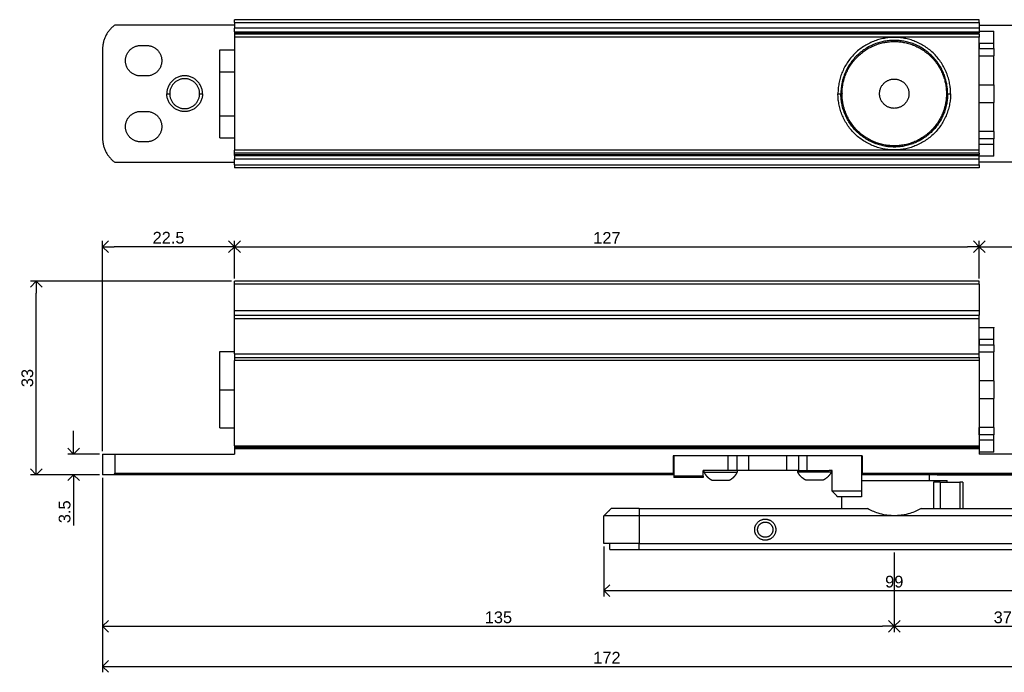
# Model space of a CAD drawing. Header units: millimetres. Extents: x -53 to 216, y 1509 to 1732.
# Tile 1 of 3: x -53 to 115, y 1509 to 1620. Entities that reach past the tile are written whole.
import ezdxf

# ---------------------------------------------------------------- set-up
doc = ezdxf.new("R2010")
doc.units = ezdxf.units.MM
for name, color, linetype, true_color in [('Make2D$dims', 96, 'Continuous', 0x007f00), ('Make2D$Visible$Curves', 18, 'Continuous', 0x000000), ('Make2D$Visible$Tangents', 18, 'Continuous', 0x000000)]:
    doc.layers.add(name, color=color, linetype=linetype, true_color=true_color)
doc.styles.add('Arial Regular', font='txt')
doc.dimstyles.new('dimensions default 01', dxfattribs={"dimtxt": 2, "dimasz": 2, "dimexe": 1, "dimexo": 0.5, "dimgap": 0.5, "dimtad": 1, "dimtoh": 1, "dimdec": 3, "dimdsep": 46, "dimtxsty": 'Arial Regular', "dimblk": 'OPEN90', "dimcen": 2.5, "dimadec": 1, "dimazin": 1, "dimtfac": 1, "dimtdec": 4, "dimtix": 1, "dimtofl": 0, "dimtmove": 1, "dimatfit": 3, "dimldrblk": 'OPEN90', "dimfxl": 1, "dimtolj": 1, "dimtzin": 1, "dimarcsym": 0})

# ---------------------------------------------------------------- blocks, each defined once
blk = doc.blocks.new('_Open90')
at = {"color": 0, "linetype": 'ByBlock', "lineweight": -2}
for p, q in [((0, 0), (-1, 0)), ((-0.5, 0.5), (0, 0)), ((0, 0), (-0.5, -0.5))]:
    blk.add_line(p, q, dxfattribs=at)
blk = doc.blocks.new('*D7')
at = {"layer": 'Defpoints', "color": 0}
for p in [(-38.5, 1542.37), (133.5, 1542.37), (133.5, 1509.66)]:
    blk.add_point(p, dxfattribs=at)
at = {"layer": 'Make2D$dims', "color": 0, "lineweight": -2}
for p, q in [((-38.5, 1541.87), (-38.5, 1508.66)), ((133.5, 1541.87), (133.5, 1508.66)), ((-36.5, 1509.66), (131.5, 1509.66))]:
    blk.add_line(p, q, dxfattribs=at)
at = {"layer": 'Make2D$dims', "color": 0, "lineweight": -2, "xscale": 2, "yscale": 2, "zscale": 2, "rotation": 180}
blk.add_blockref('_Open90', (-38.5, 1509.66), dxfattribs=at)
at = {"layer": 'Make2D$dims', "color": 0, "lineweight": -2, "xscale": 2, "yscale": 2, "zscale": 2}
blk.add_blockref('_Open90', (133.5, 1509.66), dxfattribs=at)
at = {"layer": 'Make2D$dims', "color": 0, "insert": (47.5, 1511.16), "char_height": 2, "attachment_point": 5, "style": 'Arial Regular'}
blk.add_mtext('\\A1;172', dxfattribs=at)
blk = doc.blocks.new('*D8')
at = {"layer": 'Defpoints', "color": 0}
for p in [(133.5, 1542.37), (96.5, 1529.62), (133.5, 1516.51)]:
    blk.add_point(p, dxfattribs=at)
at = {"layer": 'Make2D$dims', "color": 0, "lineweight": -2}
for p, q in [((133.5, 1541.87), (133.5, 1515.51)), ((96.5, 1529.12), (96.5, 1515.51)), ((98.5, 1516.51), (131.5, 1516.51))]:
    blk.add_line(p, q, dxfattribs=at)
at = {"layer": 'Make2D$dims', "color": 0, "lineweight": -2, "xscale": 2, "yscale": 2, "zscale": 2, "rotation": 180}
blk.add_blockref('_Open90', (96.5, 1516.51), dxfattribs=at)
at = {"layer": 'Make2D$dims', "color": 0, "lineweight": -2, "xscale": 2, "yscale": 2, "zscale": 2}
blk.add_blockref('_Open90', (133.5, 1516.51), dxfattribs=at)
at = {"layer": 'Make2D$dims', "color": 0, "insert": (115, 1518.03), "char_height": 2, "attachment_point": 5, "style": 'Arial Regular'}
blk.add_mtext('\\A1;37', dxfattribs=at)
blk = doc.blocks.new('*D9')
at = {"layer": 'Defpoints', "color": 0}
for p in [(133.5, 1581.28), (111, 1575.37), (133.5, 1545.88)]:
    blk.add_point(p, dxfattribs=at)
at = {"layer": 'Make2D$dims', "color": 0, "lineweight": -2}
for p, q in [((111, 1575.87), (111, 1582.28)), ((133.5, 1546.38), (133.5, 1582.28)), ((113, 1581.28), (131.5, 1581.28))]:
    blk.add_line(p, q, dxfattribs=at)
at = {"layer": 'Make2D$dims', "color": 0, "lineweight": -2, "xscale": 2, "yscale": 2, "zscale": 2, "rotation": 180}
blk.add_blockref('_Open90', (111, 1581.28), dxfattribs=at)
at = {"layer": 'Make2D$dims', "color": 0, "lineweight": -2, "xscale": 2, "yscale": 2, "zscale": 2}
blk.add_blockref('_Open90', (133.5, 1581.28), dxfattribs=at)
at = {"layer": 'Make2D$dims', "color": 0, "insert": (122.25, 1582.8), "char_height": 2, "attachment_point": 5, "style": 'Arial Regular'}
blk.add_mtext('\\A1;22.5', dxfattribs=at)
blk = doc.blocks.new('*D10')
at = {"layer": 'Defpoints', "color": 0}
for p in [(111, 1581.28), (-16, 1575.37), (111, 1575.37)]:
    blk.add_point(p, dxfattribs=at)
at = {"layer": 'Make2D$dims', "color": 0, "lineweight": -2}
for p, q in [((-16, 1575.87), (-16, 1582.28)), ((111, 1575.87), (111, 1582.28)), ((-14, 1581.28), (109, 1581.28))]:
    blk.add_line(p, q, dxfattribs=at)
at = {"layer": 'Make2D$dims', "color": 0, "lineweight": -2, "xscale": 2, "yscale": 2, "zscale": 2, "rotation": 180}
blk.add_blockref('_Open90', (-16, 1581.28), dxfattribs=at)
at = {"layer": 'Make2D$dims', "color": 0, "lineweight": -2, "xscale": 2, "yscale": 2, "zscale": 2}
blk.add_blockref('_Open90', (111, 1581.28), dxfattribs=at)
at = {"layer": 'Make2D$dims', "color": 0, "insert": (47.5, 1582.78), "char_height": 2, "attachment_point": 5, "style": 'Arial Regular'}
blk.add_mtext('\\A1;127', dxfattribs=at)
blk = doc.blocks.new('*D11')
at = {"layer": 'Defpoints', "color": 0}
for p in [(-38.5, 1581.28), (-16, 1575.37), (-38.5, 1545.88)]:
    blk.add_point(p, dxfattribs=at)
at = {"layer": 'Make2D$dims', "color": 0, "lineweight": -2}
for p, q in [((-38.5, 1546.38), (-38.5, 1582.28)), ((-16, 1575.87), (-16, 1582.28)), ((-18, 1581.28), (-36.5, 1581.28))]:
    blk.add_line(p, q, dxfattribs=at)
at = {"layer": 'Make2D$dims', "color": 0, "lineweight": -2, "xscale": 2, "yscale": 2, "zscale": 2, "rotation": 180}
blk.add_blockref('_Open90', (-38.5, 1581.28), dxfattribs=at)
at = {"layer": 'Make2D$dims', "color": 0, "lineweight": -2, "xscale": 2, "yscale": 2, "zscale": 2}
blk.add_blockref('_Open90', (-16, 1581.28), dxfattribs=at)
at = {"layer": 'Make2D$dims', "color": 0, "insert": (-27.25, 1582.8), "char_height": 2, "attachment_point": 5, "style": 'Arial Regular'}
blk.add_mtext('\\A1;22.5', dxfattribs=at)
blk = doc.blocks.new('*D12')
at = {"layer": 'Defpoints', "color": 0}
for p in [(-49.8, 1575.37), (-16, 1575.37), (-38.5, 1542.37)]:
    blk.add_point(p, dxfattribs=at)
at = {"layer": 'Make2D$dims', "color": 0, "lineweight": -2}
for p, q in [((-16.5, 1575.37), (-50.8, 1575.37)), ((-49.8, 1544.37), (-49.8, 1573.37)), ((-39, 1542.37), (-50.8, 1542.37))]:
    blk.add_line(p, q, dxfattribs=at)
at = {"layer": 'Make2D$dims', "color": 0, "lineweight": -2, "xscale": 2, "yscale": 2, "zscale": 2}
for p, rotation in [((-49.8, 1575.37), 90), ((-49.8, 1542.37), 270)]:
    blk.add_blockref('_Open90', p, dxfattribs=dict(at, rotation=rotation))
at = {"layer": 'Make2D$dims', "color": 0, "insert": (-51.32, 1558.87), "char_height": 2, "attachment_point": 5, "rotation": 90, "style": 'Arial Regular'}
blk.add_mtext('\\A1;33', dxfattribs=at)
blk = doc.blocks.new('*D13')
at = {"layer": 'Defpoints', "color": 0}
for p in [(-38.5, 1545.88), (-43.45, 1542.37), (-38.5, 1542.37)]:
    blk.add_point(p, dxfattribs=at)
at = {"layer": 'Make2D$dims', "color": 0, "lineweight": -2}
for p, q in [((-43.45, 1547.88), (-43.45, 1549.88)), ((-39, 1545.88), (-44.45, 1545.88)), ((-39, 1542.37), (-44.45, 1542.37)), ((-43.45, 1540.37), (-43.45, 1533.72))]:
    blk.add_line(p, q, dxfattribs=at)
at = {"layer": 'Make2D$dims', "color": 0, "lineweight": -2, "xscale": 2, "yscale": 2, "zscale": 2}
for p, rotation in [((-43.45, 1545.88), 270), ((-43.45, 1542.37), 90)]:
    blk.add_blockref('_Open90', p, dxfattribs=dict(at, rotation=rotation))
at = {"layer": 'Make2D$dims', "color": 0, "insert": (-44.97, 1536.05), "char_height": 2, "attachment_point": 5, "rotation": 90, "style": 'Arial Regular'}
blk.add_mtext('\\A1;3.5', dxfattribs=at)
blk = doc.blocks.new('*D14')
at = {"layer": 'Defpoints', "color": 0}
for p in [(-38.5, 1542.37), (96.5, 1529.62), (96.5, 1516.51)]:
    blk.add_point(p, dxfattribs=at)
at = {"layer": 'Make2D$dims', "color": 0, "lineweight": -2}
for p, q in [((-38.5, 1541.87), (-38.5, 1515.51)), ((96.5, 1529.12), (96.5, 1515.51)), ((-36.5, 1516.51), (94.5, 1516.51))]:
    blk.add_line(p, q, dxfattribs=at)
at = {"layer": 'Make2D$dims', "color": 0, "lineweight": -2, "xscale": 2, "yscale": 2, "zscale": 2, "rotation": 180}
blk.add_blockref('_Open90', (-38.5, 1516.51), dxfattribs=at)
at = {"layer": 'Make2D$dims', "color": 0, "lineweight": -2, "xscale": 2, "yscale": 2, "zscale": 2}
blk.add_blockref('_Open90', (96.5, 1516.51), dxfattribs=at)
at = {"layer": 'Make2D$dims', "color": 0, "insert": (29, 1518.03), "char_height": 2, "attachment_point": 5, "style": 'Arial Regular'}
blk.add_mtext('\\A1;135', dxfattribs=at)
blk = doc.blocks.new('*D15')
at = {"layer": 'Defpoints', "color": 0}
for p in [(47, 1530.62), (146, 1530.62), (146, 1522.6)]:
    blk.add_point(p, dxfattribs=at)
at = {"layer": 'Make2D$dims', "color": 0, "lineweight": -2}
for p, q in [((47, 1530.12), (47, 1521.6)), ((146, 1530.12), (146, 1521.6)), ((49, 1522.6), (144, 1522.6))]:
    blk.add_line(p, q, dxfattribs=at)
at = {"layer": 'Make2D$dims', "color": 0, "lineweight": -2, "xscale": 2, "yscale": 2, "zscale": 2, "rotation": 180}
blk.add_blockref('_Open90', (47, 1522.6), dxfattribs=at)
at = {"layer": 'Make2D$dims', "color": 0, "lineweight": -2, "xscale": 2, "yscale": 2, "zscale": 2}
blk.add_blockref('_Open90', (146, 1522.6), dxfattribs=at)
at = {"layer": 'Make2D$dims', "color": 0, "insert": (96.5, 1524.12), "char_height": 2, "attachment_point": 5, "style": 'Arial Regular'}
blk.add_mtext('\\A1;99', dxfattribs=at)

msp = doc.modelspace()

# ---------------------------------------------------------------- linework, layer by layer
at = {"layer": 'Make2D$dims'}
msp.add_open_spline([(80.15, 1543.0749), (82.775, 1543.0749), (85.4, 1543.0749)], degree=2, dxfattribs=at)
at = {"layer": 'Make2D$Visible$Curves', "lineweight": -3}
for points, weights in [([(-36.3973, 1619.0852), (-38.5, 1617.5902), (-38.5, 1615.0102)], [1, 0.888667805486, 1]), ([(-16, 1619.5102), (-16, 1620.0102), (-16, 1620.0102)], [1, 0.707106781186, 1]), ([(-16, 1617.9602), (-16, 1617.9602), (-16, 1618.5852)], [1, 0.707106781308, 1]), ([(111, 1619.5102), (111, 1620.0102), (111, 1620.0102)], [1, 0.707106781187, 1]), ([(111, 1618.5852), (111, 1617.9602), (111, 1617.9602)], [1, 0.707106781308, 1]), ([(-16, 1617.9602), (-16, 1617.9602), (-16, 1617.7754)], [1, 0.952684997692, 1]), ([(-16, 1617.7754), (-16, 1617.5352), (-16, 1617.5352)], [1, 0.952684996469, 1]), ([(-16, 1617.5352), (-16, 1617.5352), (-16, 1617.0352)], [1, 0.707106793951, 1]), ([(111, 1617.9602), (111, 1617.9602), (111, 1617.7754)], [1, 0.952684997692, 1]), ([(111, 1617.5352), (111, 1617.5352), (111, 1617.7754)], [1, 0.952684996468, 1]), ([(111, 1617.5352), (111, 1617.5352), (111, 1617.0352)], [1, 0.707106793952, 1]), ([(113.5001, 1615.9648), (113.5001, 1617.6389), (113.5001, 1618.0289)], [1, 0.968185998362, 1]), ([(113.5001, 1615.0728), (113.5001, 1614.5249), (113.5001, 1613.8407)], [1, 0.992261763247, 0.994070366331]), ([(113.5001, 1608.8725), (113.5001, 1611.6214), (113.5001, 1613.8407)], [1, 0.968248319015, 1]), ([(113.5001, 1608.8725), (113.5001, 1607.3722), (113.5001, 1605.8726)], [1, 0.987456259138, 1]), ([(113.5001, 1600.905), (113.5001, 1603.1218), (113.5001, 1605.8726)], [1, 0.968185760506, 1]), ([(111.0001, 1599.6827), (111.0001, 1600.2261), (111.0001, 1600.9048)], [1, 0.99229696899, 0.994054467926]), ([(113.5001, 1600.9048), (113.5001, 1600.2261), (113.5001, 1599.6827)], [0.994054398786, 0.992297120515, 1]), ([(-38.5, 1599.7602), (-38.5, 1597.1802), (-36.3973, 1595.6852)], [1, 0.888667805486, 1]), ([(113.5001, 1596.7418), (113.5001, 1597.1295), (113.5001, 1598.7871)], [1, 0.968548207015, 1]), ([(-16, 1597.2352), (-16, 1597.2352), (-16, 1597.7352)], [1, 0.707106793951, 1]), ([(-16, 1596.995), (-16, 1597.2352), (-16, 1597.2352)], [1, 0.952684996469, 1]), ([(-16, 1596.8102), (-16, 1596.8102), (-16, 1596.995)], [1, 0.952684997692, 1]), ([(-16, 1596.8102), (-16, 1596.8102), (-16, 1596.1852)], [1, 0.707106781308, 1]), ([(111, 1597.2352), (111, 1597.2352), (111, 1597.7352)], [1, 0.707106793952, 1]), ([(111, 1597.2352), (111, 1597.2352), (111, 1596.995)], [1, 0.952684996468, 1]), ([(111, 1596.8102), (111, 1596.8102), (111, 1596.995)], [1, 0.952684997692, 1]), ([(111, 1596.1852), (111, 1596.8102), (111, 1596.8102)], [1, 0.707106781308, 1]), ([(-16, 1595.2602), (-16, 1594.7602), (-16, 1594.7602)], [1, 0.707106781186, 1]), ([(111, 1595.2602), (111, 1594.7602), (111, 1594.7602)], [1, 0.707106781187, 1]), ([(-16, 1574.8749), (-16, 1575.3749), (-16, 1575.3749)], [1, 0.707106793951, 1]), ([(111, 1574.8749), (111, 1575.3749), (111, 1575.3749)], [1, 0.707106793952, 1]), ([(-16, 1569.5854), (-16, 1569.9236), (-16, 1570.3383)], [1, 0.952684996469, 1]), ([(111, 1570.3383), (111, 1569.9236), (111, 1569.5854)], [1, 0.952684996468, 1]), ([(-16, 1569.0063), (-16, 1569.3253), (-16, 1569.5854)], [1, 0.952684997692, 1]), ([(111, 1569.0063), (111, 1569.3253), (111, 1569.5854)], [1, 0.952684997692, 1]), ([(113.5001, 1565.452), (113.5001, 1567.1269), (113.5001, 1567.5179)], [1, 0.968185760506, 1]), ([(113.5001, 1564.5601), (113.5001, 1564.0118), (113.5001, 1563.3273)], [1, 0.992260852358, 0.994071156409]), ([(113.5001, 1558.3839), (113.5001, 1561.1183), (113.5001, 1563.3273)], [1, 0.968548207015, 1]), ([(-16, 1563.0001), (-16, 1562.3751), (-16, 1562.3751)], [1, 0.707106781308, 1]), ([(-16, 1562.3751), (-16, 1562.3751), (-16, 1561.8751)], [1, 0.707106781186, 1]), ([(111, 1562.3751), (111, 1562.3751), (111, 1563.0001)], [1, 0.707106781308, 1]), ([(111, 1562.3751), (111, 1562.3751), (111, 1561.8751)], [1, 0.707106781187, 1]), ([(113.5001, 1558.3839), (113.5001, 1556.8842), (113.5001, 1555.3839)], [1, 0.987455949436, 1]), ([(111.0001, 1555.3839), (111.0001, 1552.6324), (111.0001, 1550.4122)], [1, 0.968185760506, 1]), ([(113.5001, 1550.4125), (113.5001, 1552.6326), (113.5001, 1555.3839)], [0.999995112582, 0.968188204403, 1]), ([(111.0001, 1549.1821), (111.0001, 1549.7289), (111.0001, 1550.4119)], [1, 0.992267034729, 0.994068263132]), ([(113.5001, 1550.4119), (113.5001, 1549.7289), (113.5001, 1549.1821)], [0.994068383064, 0.992266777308, 1]), ([(113.5001, 1546.23), (113.5001, 1546.6177), (113.5001, 1548.2899)], [1, 0.968185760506, 1]), ([(-16, 1547.3249), (-16, 1547.0749), (-16, 1547.0749)], [1, 0.707106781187, 1]), ([(-16, 1547.0749), (-16, 1547.0749), (-16, 1546.8249)], [1, 0.707106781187, 1]), ([(111, 1547.3249), (111, 1547.0749), (111, 1547.0749)], [1, 0.707106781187, 1]), ([(111, 1547.0749), (111, 1547.0749), (111, 1546.8249)], [1, 0.707106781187, 1]), ([(-38.5, 1545.8751), (-38.5, 1545.8751), (-36.3973, 1545.8751)], [1, 0.888667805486, 1]), ([(71.6502, 1543.0749), (69.6502, 1543.0749), (69.6502, 1543.0749)], [1, 0.707106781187, 1]), ([(69.65, 1543.0749), (69.75, 1543.0749), (69.75, 1543.0749)], [0.913889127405, 0.94755319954, 1]), ([(80.15, 1543.0749), (80.1264, 1543.0749), (78.1502, 1543.0749)], [0.995112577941, 0.709571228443, 1]), ([(80.15, 1543.0749), (80.05, 1543.0749), (80.05, 1543.0749)], [0.913885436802, 0.947550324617, 1]), ([(-36.7202, 1542.3749), (-38.5, 1542.3749), (-38.5, 1542.3749)], [1, 0.906650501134, 1]), ([(-27.55, 1542.3751), (-27.55, 1542.3751), (-27.55, 1542.3751)], [0.997689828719, 0.99884032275, 1]), ([(58.8, 1542.6249), (58.8, 1542.3749), (58.8, 1542.3749)], [1, 0.707106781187, 1]), ([(58.9002, 1542.3749), (58.8437, 1542.3749), (58.8003, 1542.3749)], [0.87383000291, 0.872768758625, 0.87415968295]), ([(90.9998, 1542.3749), (90.9564, 1542.3749), (90.9002, 1542.3749)], [0.874160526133, 0.872772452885, 0.87382389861]), ([(91, 1542.6249), (91, 1542.3749), (91, 1542.3749)], [1, 0.707106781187, 1]), ([(104.3261, 1541.1249), (103.6553, 1541.1249), (103.2081, 1541.1249)], [1, 0.912870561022, 1]), ([(108.1999, 1541.1249), (108.1999, 1541.1249), (107.6999, 1541.1249)], [1, 0.707108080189, 1]), ([(52.9999, 1536.6249), (48.2499, 1536.6249), (48.2499, 1536.6249)], [1, 0.707106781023, 1]), ([(91.9242, 1536.6249), (91.9242, 1536.6249), (91.9241, 1536.6249)], [0.867255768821, 0.86725523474, 0.867254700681]), ([(52.9999, 1535.3749), (46.9999, 1535.3749), (46.9999, 1535.3749)], [1, 0.707106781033, 1]), ([(52.9999, 1530.6249), (46.9999, 1530.6249), (46.9999, 1530.6249)], [1, 0.707106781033, 1]), ([(47.9999, 1529.6249), (47.9999, 1529.6249), (52.9999, 1529.6249)], [1, 0.707106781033, 1])]:
    msp.add_rational_spline(points, weights, degree=2, dxfattribs=at)
for points in [[(-16, 1619.0852), (-26.1987, 1619.0852), (-36.3973, 1619.0852)], [(111, 1620.0102), (47.5, 1620.0102), (-16, 1620.0102)], [(-16, 1619.5102), (-16, 1619.0477), (-16, 1618.5852)], [(111, 1619.5102), (111, 1619.0477), (111, 1618.5852)], [(111, 1619.0852), (121.1987, 1619.0852), (131.3973, 1619.0852)], [(-16, 1617.9602), (47.5, 1617.9602), (111, 1617.9602)], [(111, 1617.5352), (47.5, 1617.5352), (-16, 1617.5352)], [(111.0001, 1618.0289), (112.2501, 1618.0289), (113.5001, 1618.0289)], [(113.5001, 1618.0289), (113.5001, 1618.0302), (113.5001, 1618.0315)], [(-32, 1615.6102), (-31.5, 1615.6102), (-31, 1615.6102)], [(111.0002, 1616.3854), (111.0002, 1616.3854), (111.0001, 1616.3854)], [(113.5001, 1615.9648), (112.2501, 1615.9648), (111.0001, 1615.9648)], [(111.0001, 1615.9648), (111.0001, 1615.5188), (111.0001, 1615.0728)], [(113.5001, 1615.0728), (113.5001, 1615.5188), (113.5001, 1615.9648)], [(-38.5, 1615.0102), (-38.5, 1607.3852), (-38.5, 1599.7602)], [(-18.5, 1614.8909), (-17.25, 1614.8909), (-16, 1614.8909)], [(-18.5, 1611.1381), (-18.5, 1613.0145), (-18.5, 1614.8909)], [(111.0001, 1615.0728), (112.2501, 1615.0728), (113.5001, 1615.0728)], [(111.0001, 1613.8407), (112.2501, 1613.8407), (113.5001, 1613.8407)], [(-31, 1610.4102), (-31.5, 1610.4102), (-32, 1610.4102)], [(-18.5, 1611.1381), (-17.25, 1611.1381), (-16, 1611.1381)], [(-18.5, 1603.6326), (-18.5, 1607.3853), (-18.5, 1611.1381)], [(111.0001, 1608.8725), (112.2501, 1608.8725), (113.5001, 1608.8725)], [(111.0001, 1605.8726), (112.2501, 1605.8726), (113.5001, 1605.8726)], [(-32, 1604.3602), (-31.5, 1604.3602), (-31, 1604.3602)], [(-18.5, 1603.6326), (-17.25, 1603.6326), (-16, 1603.6326)], [(-18.5, 1599.8798), (-18.5, 1601.7562), (-18.5, 1603.6326)], [(113.5001, 1600.905), (112.2501, 1600.905), (111.0001, 1600.905)], [(-31, 1599.1602), (-31.5, 1599.1602), (-32, 1599.1602)], [(-18.5, 1599.8798), (-17.25, 1599.8798), (-16, 1599.8798)], [(113.5001, 1599.6827), (112.2501, 1599.6827), (111.0001, 1599.6827)], [(111.0001, 1598.7871), (112.2501, 1598.7871), (113.5001, 1598.7871)], [(113.5001, 1598.7871), (113.5001, 1599.2349), (113.5001, 1599.6827)], [(111, 1597.2352), (47.5, 1597.2352), (-16, 1597.2352)], [(-16, 1596.8102), (47.5, 1596.8102), (111, 1596.8102)], [(111.0001, 1598.3854), (111.0001, 1598.3854), (111, 1598.3854)], [(113.5001, 1596.7418), (112.2501, 1596.7418), (111.0001, 1596.7418)], [(113.5001, 1596.7392), (113.5001, 1596.7404), (113.5001, 1596.7415)], [(-36.3973, 1595.6852), (-26.1987, 1595.6852), (-16, 1595.6852)], [(-16, 1595.2602), (-16, 1595.7227), (-16, 1596.1852)], [(111, 1595.2602), (111, 1595.7227), (111, 1596.1852)], [(131.3973, 1595.6852), (121.1987, 1595.6852), (111, 1595.6852)], [(111, 1594.7602), (47.5, 1594.7602), (-16, 1594.7602)], [(111, 1575.3749), (47.5, 1575.3749), (-16, 1575.3749)], [(-16, 1570.3383), (-16, 1572.6066), (-16, 1574.8749)], [(111, 1574.8749), (111, 1572.6066), (111, 1570.3383)], [(111.0001, 1567.5179), (112.2501, 1567.5179), (113.5001, 1567.5179)], [(113.5001, 1567.5215), (113.5001, 1567.5197), (113.5001, 1567.5179)], [(113.5001, 1565.452), (112.2501, 1565.452), (111.0001, 1565.452)], [(111.0001, 1565.452), (111.0001, 1565.006), (111.0001, 1564.5601)], [(113.5001, 1564.5601), (113.5001, 1565.006), (113.5001, 1565.452)], [(-18.5, 1556.8749), (-18.5, 1560.1249), (-18.5, 1563.3749)], [(-18.5, 1563.3749), (-17.25, 1563.3749), (-16, 1563.3749)], [(111.0001, 1564.5601), (112.2501, 1564.5601), (113.5001, 1564.5601)], [(111.0001, 1563.3273), (112.2501, 1563.3273), (113.5001, 1563.3273)], [(-16, 1562.3751), (47.5, 1562.3751), (111, 1562.3751)], [(-16, 1547.3249), (-16, 1554.6), (-16, 1561.8751)], [(111, 1561.8751), (111, 1554.6), (111, 1547.3249)], [(113.5001, 1558.3839), (112.2501, 1558.3839), (111.0001, 1558.3839)], [(-18.5, 1556.8749), (-17.25, 1556.8749), (-16, 1556.8749)], [(-18.5, 1550.3749), (-18.5, 1553.6249), (-18.5, 1556.8749)], [(111.0001, 1555.3839), (112.2501, 1555.3839), (113.5001, 1555.3839)], [(-18.5, 1550.3749), (-17.25, 1550.3749), (-16, 1550.3749)], [(113.5001, 1550.4122), (112.2501, 1550.4122), (111.0001, 1550.4122)], [(111.0001, 1549.1821), (111.0001, 1548.736), (111.0001, 1548.2899)], [(113.5001, 1549.1821), (112.2501, 1549.1821), (111.0001, 1549.1821)], [(113.5001, 1548.2899), (112.2501, 1548.2899), (111.0001, 1548.2899)], [(113.5001, 1548.2899), (113.5001, 1548.736), (113.5001, 1549.1821)], [(-16, 1547.0749), (47.5, 1547.0749), (111, 1547.0749)], [(-16, 1546.8249), (-16, 1546.35), (-16, 1545.8751)], [(111, 1546.8249), (111, 1546.35), (111, 1545.8751)], [(-38.5, 1545.8751), (-38.5, 1544.125), (-38.5, 1542.3749)], [(-36.3973, 1545.8751), (-26.1987, 1545.8751), (-16, 1545.8751)], [(-36.3973, 1545.8751), (-36.3973, 1544.25), (-36.3973, 1542.6249)], [(91, 1545.5749), (74.9, 1545.5749), (58.8, 1545.5749)], [(58.8, 1545.5749), (58.8, 1544.0999), (58.8, 1542.6249)], [(58.9002, 1545.5749), (58.9002, 1543.8499), (58.9002, 1542.125)], [(69.6502, 1545.5749), (69.6502, 1544.3249), (69.6502, 1543.0749)], [(80.1502, 1545.5749), (80.1502, 1544.3249), (80.1502, 1543.0749)], [(90.9002, 1545.5749), (90.9002, 1542.5749), (90.9002, 1539.5749)], [(91, 1545.5749), (91, 1544.0999), (91, 1542.6249)], [(131.3973, 1545.8751), (121.1987, 1545.8751), (111, 1545.8751)], [(113.5001, 1546.23), (112.2501, 1546.23), (111.0001, 1546.23)], [(68.1502, 1543.0749), (66.0252, 1543.0749), (63.9002, 1543.0749)], [(64.05, 1543.0749), (64.05, 1542.9499), (64.05, 1542.8249)], [(69.6502, 1543.0749), (68.9002, 1543.0749), (68.1502, 1543.0749)], [(69.75, 1542.8249), (69.75, 1542.9499), (69.75, 1543.0749)], [(78.1502, 1543.0749), (74.9002, 1543.0749), (71.6502, 1543.0749)], [(80.05, 1542.8249), (80.05, 1542.9499), (80.05, 1543.0749)], [(85.9002, 1543.0749), (85.6501, 1543.0749), (85.4, 1543.0749)], [(85.75, 1543.0749), (85.75, 1542.9499), (85.75, 1542.8249)], [(58.8, 1542.3749), (11.0399, 1542.3749), (-36.7202, 1542.3749)], [(58.9002, 1542.125), (58.9002, 1542), (58.9002, 1541.875)], [(63.9002, 1542.125), (61.4002, 1542.125), (58.9002, 1542.125)], [(63.9002, 1541.875), (61.4002, 1541.875), (58.9002, 1541.875)], [(63.9002, 1542.125), (63.9002, 1542), (63.9002, 1541.875)], [(131.7202, 1542.3749), (111.3601, 1542.3749), (91, 1542.3749)], [(102.4999, 1541.3749), (102.4999, 1541.8749), (102.4999, 1542.375)], [(103.8, 1542.3749), (114.9, 1542.3749), (126, 1542.3749)], [(105.4999, 1541.1249), (105.4999, 1541.2499), (105.4999, 1541.3749)], [(104.3261, 1541.1249), (106.013, 1541.1249), (107.6999, 1541.1249)], [(108.1999, 1541.1249), (108.1999, 1538.8749), (108.1999, 1536.6249)], [(90.9002, 1539.5749), (88.4002, 1539.5749), (85.9002, 1539.5749)], [(90.9002, 1538.5749), (88.9002, 1538.5749), (86.9002, 1538.5749)], [(87.4999, 1538.5749), (87.4999, 1537.5999), (87.4999, 1536.6249)], [(90.9002, 1539.5749), (90.9002, 1539.0749), (90.9002, 1538.5749)], [(46.9999, 1535.3749), (47.6249, 1535.9999), (48.2499, 1536.6249)], [(52.9999, 1536.6249), (72.462, 1536.6249), (91.9241, 1536.6249)], [(101.0757, 1536.6249), (120.5378, 1536.6249), (139.9999, 1536.6249)], [(46.9999, 1530.6249), (46.9999, 1532.9999), (46.9999, 1535.3749)], [(96.4866, 1535.3749), (74.7432, 1535.3749), (52.9999, 1535.3749)], [(139.9999, 1535.3749), (118.2566, 1535.3749), (96.5132, 1535.3749)], [(47.9999, 1529.6249), (47.9999, 1530.1249), (47.9999, 1530.6249)], [(52.9999, 1530.6249), (96.4999, 1530.6249), (139.9999, 1530.6249)], [(52.9999, 1529.6249), (96.4999, 1529.6249), (139.9999, 1529.6249)]]:
    msp.add_open_spline(points, degree=2, dxfattribs=at)
for points, degree, knots in [([(-16, 1617.0352), (-16, 1612.2102), (-16, 1607.3852), (-16, 1602.5602), (-16, 1597.7352)], 2, [2.01903169, 2.01903169, 2.01903169, 11.66903153, 11.66903153, 21.31903138, 21.31903138, 21.31903138]), ([(111, 1597.7352), (111, 1598.9852), (111, 1600.2352), (111, 1603.8102), (111, 1607.3852), (111, 1610.9602), (111, 1614.5352), (111, 1615.7852), (111, 1617.0352)], 2, [1.97500016, 1.97500016, 1.97500016, 4.475, 4.475, 11.625, 11.625, 18.775, 18.775, 21.27499984, 21.27499984, 21.27499984]), ([(-16, 1563.0001), (-16, 1565.4273), (-16, 1567.8545), (-16, 1568.4304), (-16, 1569.0063)], 2, [-5.67703922, -5.67703922, -5.67703922, -5.41984152, -5.41984152, -4.28843215, -4.28843215, -4.28843215]), ([(111, 1563.0001), (111, 1564.8163), (111, 1566.6325), (111, 1567.8194), (111, 1569.0063)], 2, [-2.98080614, -2.98080614, -2.98080614, -2.72360844, -2.72360844, -1.59219907, -1.59219907, -1.59219907]), ([(68.1502, 1543.0749), (68.1502, 1543.8249), (68.1502, 1544.5749), (68.1502, 1545.0749), (68.1502, 1545.5749)], 2, [6.96609179, 6.96609179, 6.96609179, 8.46609143, 8.46609143, 9.46609143, 9.46609143, 9.46609143]), ([(81.6502, 1543.0751), (81.6502, 1543.825), (81.6502, 1544.5749), (81.6502, 1545.0749), (81.6502, 1545.5749)], 2, [6.9663061, 6.9663061, 6.9663061, 8.46609143, 8.46609143, 9.46609143, 9.46609143, 9.46609143]), ([(63.9002, 1542.125), (63.9002, 1542.3499), (63.9002, 1542.5749), (63.9002, 1542.8249), (63.9002, 1543.0749)], 2, [3.75009463, 3.75009463, 3.75009463, 5.00000036, 5.00000036, 5.50000036, 5.50000036, 5.50000036]), ([(85.9002, 1539.5749), (85.9002, 1540.6687), (85.9002, 1541.7625), (85.9002, 1542.4187), (85.9002, 1543.0749)], 2, [1, 1, 1, 3.50009463, 3.50009463, 5.00000036, 5.00000036, 5.00000036]), ([(-36.7202, 1542.3749), (-36.6562, 1542.3749), (-36.587, 1542.3924), (-36.4955, 1542.4473), (-36.4645, 1542.4725), (-36.4154, 1542.5373), (-36.3973, 1542.5784), (-36.3973, 1542.6249)], 3, [0, 0, 0, 0, 0.258101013, 0.258101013, 0.391598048, 0.391598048, 0.529206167, 0.529206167, 0.529206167, 0.529206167]), ([(85.9002, 1539.5749), (85.9372, 1539.5378), (86.0113, 1539.4638), (86.1224, 1539.3527), (86.2335, 1539.2415), (86.3446, 1539.1304), (86.4557, 1539.0193), (86.5668, 1538.9082), (86.6779, 1538.7971), (86.7891, 1538.686), (86.8631, 1538.6119), (86.9002, 1538.5749)], 3, [0, 0, 0, 0, 0.19245123, 0.38490132, 0.57735141, 0.7698015, 0.96225159, 1.15470168, 1.34715177, 1.53960186, 1.73205195, 1.73205195, 1.73205195, 1.73205195]), ([(96.4866, 1535.3749), (96.3688, 1535.375), (96.2511, 1535.3775), (96.0159, 1535.3871), (95.8985, 1535.3942), (95.5473, 1535.4223), (95.315, 1535.4502), (94.6247, 1535.56), (94.1782, 1535.6678), (93.7487, 1535.8057), (93.0894, 1536.0174), (92.4792, 1536.2971), (91.9241, 1536.6249)], 3, [5.03081889, 5.03081889, 5.03081889, 5.03081889, 5.38415826, 5.38415826, 5.73749634, 5.73749634, 6.44446851, 6.44446851, 7.8599127, 7.8599127, 7.8599127, 10.03435415, 10.03435415, 10.03435415, 10.03435415]), ([(101.0757, 1536.6249), (100.4981, 1536.2838), (99.8609, 1535.9948), (99.1711, 1535.7804), (98.7527, 1535.6503), (98.3186, 1535.5489), (97.6488, 1535.4456), (97.4235, 1535.4195), (97.0831, 1535.393), (96.9693, 1535.3864), (96.7414, 1535.3774), (96.6274, 1535.375), (96.5132, 1535.3749)], 3, [0, 0, 0, 0, 2.26303865, 2.26303865, 2.26303865, 3.63446346, 3.63446346, 4.31946543, 4.31946543, 4.6618306, 4.6618306, 5.00419688, 5.00419688, 5.00419688, 5.00419688])]:
    msp.add_open_spline(points, degree=degree, knots=knots, dxfattribs=at)
for points, weights, knots in [([(106.1, 1607.3852), (106.1, 1616.9852), (96.5, 1616.9852), (86.9, 1616.9852), (86.9, 1607.3852)], [1, 0.707106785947, 1, 0.707106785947, 1], [-30.15928942, -30.15928942, -30.15928942, -15.07964471, -15.07964471, 0, 0, 0]), ([(-32, 1610.4102), (-34.6, 1610.4102), (-34.6, 1613.0102), (-34.6, 1615.6102), (-32, 1615.6102)], [1, 0.707106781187, 1, 0.707106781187, 1], [-8.1681409, -8.1681409, -8.1681409, -4.08407045, -4.08407045, 0, 0, 0]), ([(-31, 1615.6102), (-28.4, 1615.6102), (-28.4, 1613.0102), (-28.4, 1610.4102), (-31, 1610.4102)], [1, 0.707106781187, 1, 0.707106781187, 1], [-8.1681409, -8.1681409, -8.1681409, -4.08407045, -4.08407045, 0, 0, 0]), ([(105.6, 1607.3852), (105.6, 1616.4852), (96.5, 1616.4852), (87.4, 1616.4852), (87.4, 1607.3852)], [1, 0.707106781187, 1, 0.707106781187, 1], [-28.58849307, -28.58849307, -28.58849307, -14.29424654, -14.29424654, 0, 0, 0]), ([(87.5998, 1607.3853), (87.5998, 1607.3633), (87.5999, 1607.3412), (87.6441, 1598.4413), (96.544, 1598.4855), (105.4439, 1598.5296), (105.3997, 1607.4295), (105.3558, 1616.2853), (96.4998, 1616.2853), (87.6439, 1616.2853), (87.5999, 1607.4295), (87.5998, 1607.4074), (87.5998, 1607.3853)], [1, 0.999996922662, 1, 0.707106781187, 1, 0.707106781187, 1, 0.708858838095, 1, 0.708858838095, 1, 0.999996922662, 1], [-27.96017462, -27.96017462, -27.96017462, -27.91601526, -27.91601526, -13.93592796, -13.93592796, 0.04415935, 0.04415935, 13.98008731, 13.98008731, 27.91601526, 27.91601526, 27.96017462, 27.96017462, 27.96017462]), ([(-21.45, 1607.3852), (-21.45, 1610.4352), (-24.5, 1610.4352), (-27.55, 1610.4352), (-27.55, 1607.3852)], [1, 0.707106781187, 1, 0.707106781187, 1], [0, 0, 0, 4.79092874, 4.79092874, 9.58185749, 9.58185749, 9.58185749]), ([(-21.95, 1607.3852), (-21.95, 1609.9352), (-24.5, 1609.9352), (-27.05, 1609.9352), (-27.05, 1607.3852)], [1, 0.707106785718, 1, 0.707106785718, 1], [-8.01106118, -8.01106118, -8.01106118, -4.00553059, -4.00553059, 0, 0, 0]), ([(96.4998, 1609.8853), (93.9998, 1609.8853), (93.9998, 1607.3853), (93.9998, 1604.8853), (96.4998, 1604.8853), (98.9998, 1604.8853), (98.9998, 1607.3853), (98.9998, 1609.8853), (96.4998, 1609.8853)], [0.999996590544, 0.707108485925, 1, 0.707106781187, 1, 0.707106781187, 1, 0.707106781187, 1], [-11.78094959, -11.78094959, -11.78094959, -7.85398163, -7.85398163, -3.92699082, -3.92699082, 0, 0, 3.92699082, 3.92699082, 3.92699082]), ([(-21.45, 1607.3852), (-21.45, 1604.3352), (-24.5, 1604.3352), (-27.55, 1604.3352), (-27.55, 1607.3852)], [1, 0.707106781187, 1, 0.707106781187, 1], [-9.58185749, -9.58185749, -9.58185749, -4.79092874, -4.79092874, 0, 0, 0]), ([(-27.05, 1607.3852), (-27.05, 1604.8352), (-24.5, 1604.8352), (-21.95, 1604.8352), (-21.95, 1607.3852)], [1, 0.707106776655, 1, 0.707106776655, 1], [-8.01106131, -8.01106131, -8.01106131, -4.00553065, -4.00553065, 0, 0, 0]), ([(106.1, 1607.3852), (106.1, 1597.7852), (96.5, 1597.7852), (86.9, 1597.7852), (86.9, 1607.3852)], [1, 0.707106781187, 1, 0.707106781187, 1], [-30.15928942, -30.15928942, -30.15928942, -15.07964471, -15.07964471, 0, 0, 0]), ([(105.6, 1607.3852), (105.6, 1598.2852), (96.5, 1598.2852), (87.4, 1598.2852), (87.4, 1607.3852)], [1, 0.707106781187, 1, 0.707106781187, 1], [-28.58849307, -28.58849307, -28.58849307, -14.29424654, -14.29424654, 0, 0, 0]), ([(-32, 1599.1602), (-34.6, 1599.1602), (-34.6, 1601.7602), (-34.6, 1604.3602), (-32, 1604.3602)], [1, 0.707106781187, 1, 0.707106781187, 1], [-8.1681409, -8.1681409, -8.1681409, -4.08407045, -4.08407045, 0, 0, 0]), ([(-31, 1604.3602), (-28.4, 1604.3602), (-28.4, 1601.7602), (-28.4, 1599.1602), (-31, 1599.1602)], [1, 0.707106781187, 1, 0.707106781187, 1], [-8.1681409, -8.1681409, -8.1681409, -4.08407045, -4.08407045, 0, 0, 0]), ([(64.05, 1542.8249), (64.05, 1542.8249), (66.9, 1542.8249), (69.75, 1542.8249), (69.75, 1542.8249)], [1, 0.707106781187, 1, 0.707106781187, 1], [-8.95353906, -8.95353906, -8.95353906, -4.47676953, -4.47676953, 0, 0, 0]), ([(64.05, 1542.8249), (64.2715, 1542.3544), (64.6451, 1541.9927), (65.0187, 1541.631), (65.4961, 1541.4249)], [1, 0.967675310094, 0.967675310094, 0.967675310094, 1], [0, 0, 0, 1.04000648, 1.04000648, 2.08001296, 2.08001296, 2.08001296]), ([(65.4961, 1541.4249), (65.4961, 1541.4249), (66.9, 1541.4249), (68.3039, 1541.4249), (68.3039, 1541.4249)], [1, 0.707106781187, 1, 0.707106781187, 1], [-8.95353906, -8.95353906, -8.95353906, -4.47676953, -4.47676953, 0, 0, 0]), ([(68.3039, 1541.4249), (68.7813, 1541.631), (69.1549, 1541.9927), (69.5285, 1542.3544), (69.75, 1542.8249)], [1, 0.967675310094, 0.967675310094, 0.967675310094, 1], [0, 0, 0, 1.04000648, 1.04000648, 2.08001296, 2.08001296, 2.08001296]), ([(85.75, 1542.8249), (85.75, 1542.8249), (82.9, 1542.8249), (80.05, 1542.8249), (80.05, 1542.8249)], [1, 0.707106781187, 1, 0.707106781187, 1], [-8.95353906, -8.95353906, -8.95353906, -4.47676953, -4.47676953, 0, 0, 0]), ([(81.4961, 1541.4249), (81.0187, 1541.631), (80.6451, 1541.9927), (80.2715, 1542.3544), (80.05, 1542.8249)], [1, 0.967675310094, 0.967675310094, 0.967675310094, 1], [0, 0, 0, 1.04000648, 1.04000648, 2.08001296, 2.08001296, 2.08001296]), ([(84.3039, 1541.4249), (84.3039, 1541.4249), (82.9, 1541.4249), (81.4961, 1541.4249), (81.4961, 1541.4249)], [1, 0.707106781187, 1, 0.707106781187, 1], [-8.95353906, -8.95353906, -8.95353906, -4.47676953, -4.47676953, 0, 0, 0]), ([(85.75, 1542.8249), (85.5285, 1542.3544), (85.1549, 1541.9927), (84.7813, 1541.631), (84.3039, 1541.4249)], [1, 0.967675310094, 0.967675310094, 0.967675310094, 1], [0, 0, 0, 1.04000648, 1.04000648, 2.08001296, 2.08001296, 2.08001296]), ([(90.9002, 1541.3749), (93.3591, 1541.3749), (96.4999, 1541.3749), (105.4999, 1541.3749), (105.4999, 1541.3749)], [0.856326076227, 0.873704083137, 1, 0.707106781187, 1], [-47.15995885, -47.15995885, -47.15995885, -41.23333695, -41.23333695, -27.4888913, -27.4888913, -27.4888913]), ([(72.6999, 1532.9999), (72.6999, 1531.1999), (74.4999, 1531.1999), (76.2999, 1531.1999), (76.2999, 1532.9999), (76.2999, 1534.7999), (74.4999, 1534.7999), (72.6999, 1534.7999), (72.6999, 1532.9999)], [1, 0.707106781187, 1, 0.707106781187, 1, 0.707106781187, 1, 0.707106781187, 1], [0, 0, 0, 2.82736195, 2.82736195, 5.65472391, 5.65472391, 8.48208586, 8.48208586, 11.30944782, 11.30944782, 11.30944782]), ([(73.1999, 1532.9999), (73.1999, 1531.6999), (74.4999, 1531.6999), (75.7999, 1531.6999), (75.7999, 1532.9999), (75.7999, 1534.2999), (74.4999, 1534.2999), (73.1999, 1534.2999), (73.1999, 1532.9999)], [1, 0.707106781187, 1, 0.707106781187, 1, 0.707106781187, 1, 0.707106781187, 1], [0, 0, 0, 2.82736195, 2.82736195, 5.65472391, 5.65472391, 8.48208586, 8.48208586, 11.30944782, 11.30944782, 11.30944782])]:
    msp.add_rational_spline(points, weights, degree=2, knots=knots, dxfattribs=at)
at = {"layer": 'Make2D$Visible$Tangents', "lineweight": -3}
for points in [[(-16, 1619.5102), (47.5, 1619.5102), (111, 1619.5102)], [(111, 1618.5852), (47.5, 1618.5852), (-16, 1618.5852)], [(-16, 1617.7754), (47.5, 1617.7754), (111, 1617.7754)], [(111, 1617.0352), (47.5, 1617.0352), (-16, 1617.0352)], [(-27.55, 1607.3852), (-27.3, 1607.3852), (-27.05, 1607.3852)], [(-21.95, 1607.3852), (-21.7, 1607.3852), (-21.45, 1607.3852)], [(86.9, 1607.3852), (87.15, 1607.3852), (87.4, 1607.3852)], [(105.6, 1607.3852), (105.85, 1607.3852), (106.1, 1607.3852)], [(111, 1597.7352), (47.5, 1597.7352), (-16, 1597.7352)], [(-16, 1596.995), (47.5, 1596.995), (111, 1596.995)], [(111, 1596.1852), (47.5, 1596.1852), (-16, 1596.1852)], [(-16, 1595.2602), (47.5, 1595.2602), (111, 1595.2602)], [(111, 1574.8749), (47.5, 1574.8749), (-16, 1574.8749)], [(111, 1570.3383), (47.5, 1570.3383), (-16, 1570.3383)], [(-16, 1569.5854), (47.5, 1569.5854), (111, 1569.5854)], [(-16, 1569.0063), (47.5, 1569.0063), (111, 1569.0063)], [(-16, 1563.0001), (47.5, 1563.0001), (111, 1563.0001)], [(111, 1561.8751), (47.5, 1561.8751), (-16, 1561.8751)], [(-16, 1547.3249), (47.5, 1547.3249), (111, 1547.3249)], [(-16, 1546.8249), (47.5, 1546.8249), (111, 1546.8249)], [(71.6502, 1545.5749), (71.6502, 1544.3249), (71.6502, 1543.0749)], [(78.1502, 1545.5749), (78.1502, 1544.3249), (78.1502, 1543.0749)], [(-36.3973, 1542.6249), (11.2013, 1542.6249), (58.8, 1542.6249)], [(91, 1542.6249), (111.1987, 1542.6249), (131.3973, 1542.6249)], [(103.2081, 1541.1249), (103.2081, 1538.8749), (103.2081, 1536.6249)], [(104.3261, 1541.1249), (104.3261, 1538.8749), (104.3261, 1536.6249)], [(107.6999, 1541.1249), (107.6999, 1538.8749), (107.6999, 1536.6249)], [(52.9999, 1536.6249), (52.9999, 1535.9999), (52.9999, 1535.3749)], [(52.9999, 1535.3749), (52.9999, 1532.9999), (52.9999, 1530.6249)], [(52.9999, 1529.6249), (52.9999, 1530.1249), (52.9999, 1530.6249)]]:
    msp.add_open_spline(points, degree=2, dxfattribs=at)
msp.add_open_spline([(96.5132, 1535.3749), (96.5066, 1535.3749), (96.4999, 1535.3749), (96.4932, 1535.3749), (96.4866, 1535.3749)], degree=2, knots=[-45.7633172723, -45.7633172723, -45.7633172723, -45.7500034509, -45.7500034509, -45.736695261, -45.736695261, -45.736695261], dxfattribs=at)

# ---------------------------------------------------------------- dimensions: what is measured, and where the dimension line sits
at = {"layer": 'Make2D$dims'}
for base, p1, p2, picture, middle in [((-38.5001, 1581.278), (-16.0001, 1575.3749), (-38.5001, 1545.8751), '*D11', (-27.2501, 1582.799)), ((111, 1581.278), (-16, 1575.3749), (111, 1575.3749), '*D10', (47.5, 1582.782)), ((133.5, 1581.278), (111, 1575.3749), (133.5, 1545.8751), '*D9', (122.25, 1582.799)), ((96.4999, 1516.508), (-38.5001, 1542.3749), (96.4999, 1529.6249), '*D14', (28.9999, 1518.029)), ((133.5, 1509.6606), (-38.5, 1542.3749), (133.5, 1542.3749), '*D7', (47.5, 1511.1646)), ((133.5, 1516.508), (96.4999, 1529.6249), (133.5, 1542.3749), '*D8', (115, 1518.029)), ((145.9999, 1522.5969), (46.9999, 1530.6249), (145.9999, 1530.6249), '*D15', (96.4999, 1524.1179))]:
    dim = msp.add_linear_dim(base=base, p1=p1, p2=p2, dimstyle='dimensions default 01', override={"dimtxt": 2, "dimasz": 2, "dimexe": 1, "dimexo": 0.5, "dimgap": 0.5, "dimtad": 1, "dimtih": 0, "dimtoh": 0, "dimdec": 3, "dimzin": 8, "dimtxsty": 'Arial Regular', "dimblk": 'Open90', "dimsah": 0, "dimcen": 2.5, "dimadec": 1, "dimazin": 1, "dimtix": 0, "dimtmove": 0, "dimtzin": 1}, dxfattribs=at)
    dim.commit()
    dim.dimension.update_dxf_attribs({"geometry": picture, "text_midpoint": middle})
for base, p1, p2, picture, middle in [((-49.7996, 1575.3749), (-38.5001, 1542.3749), (-16.0001, 1575.3749), '*D12', (-51.3206, 1558.8749)), ((-43.4532, 1542.3749), (-38.5001, 1545.8751), (-38.5001, 1542.3749), '*D13', (-44.9742, 1536.0499))]:
    dim = msp.add_linear_dim(base=base, p1=p1, p2=p2, angle=90, dimstyle='dimensions default 01', override={"dimtxt": 2, "dimasz": 2, "dimexe": 1, "dimexo": 0.5, "dimgap": 0.5, "dimtad": 1, "dimtih": 0, "dimtoh": 0, "dimdec": 3, "dimzin": 8, "dimtxsty": 'Arial Regular', "dimblk": 'Open90', "dimsah": 0, "dimcen": 2.5, "dimadec": 1, "dimazin": 1, "dimtix": 0, "dimtmove": 0, "dimtzin": 1}, dxfattribs=at)
    dim.commit()
    dim.dimension.update_dxf_attribs({"geometry": picture, "text_midpoint": middle})

doc.saveas('drawing.dxf')
